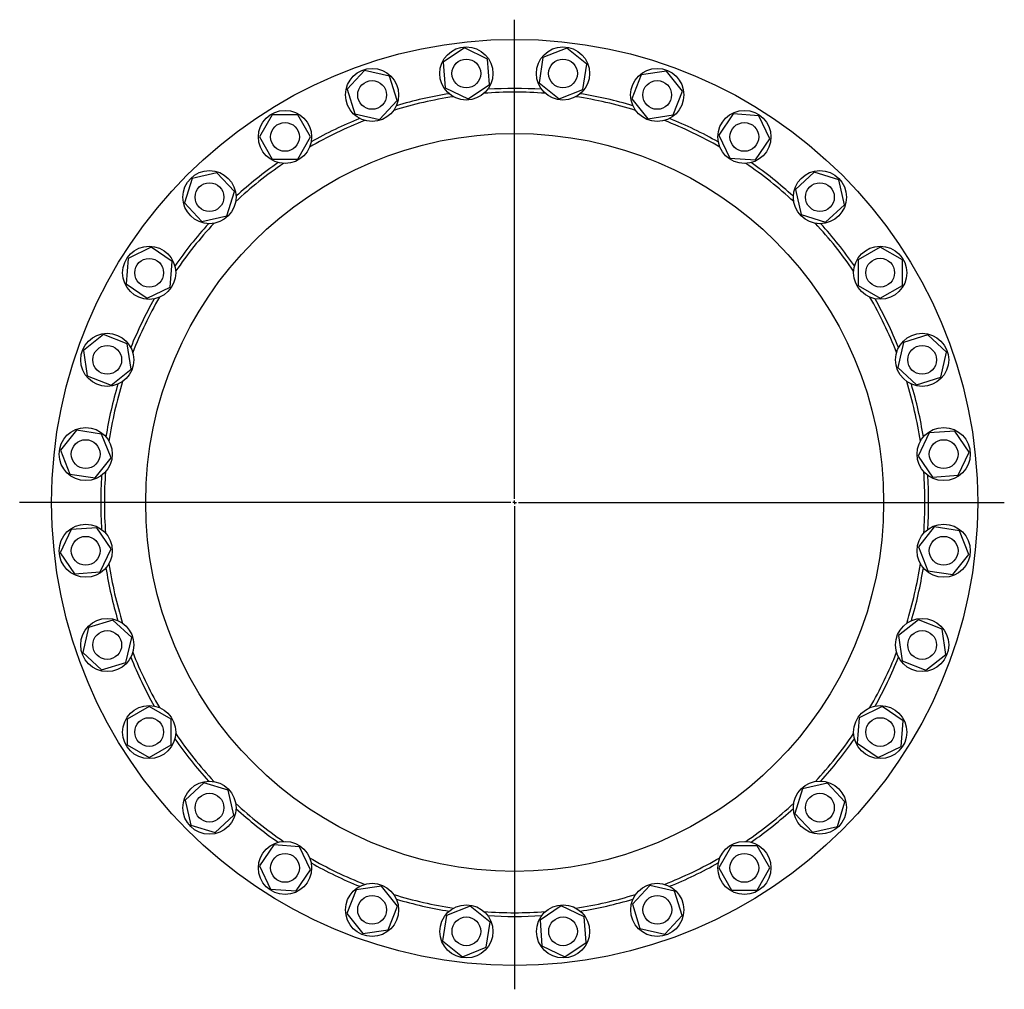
# Model space of a CAD drawing. Header units: millimetres. Extents: x 96 to 2396, y 129 to 2228.
# Tile 2 of 4: x 96 to 1431, y 914 to 2228. Entities that reach past the tile are written whole.
import ezdxf

# ---------------------------------------------------------------- set-up
doc = ezdxf.new("R2010")
doc.units = ezdxf.units.MM
doc.layers.add('FORMAT', color=7, linetype='Continuous')

# ---------------------------------------------------------------- blocks, each defined once
blk = doc.blocks.new('SW_CENTERMARKSYMBOL_0')
at = {"layer": 'FORMAT', "color": 0}
for p, q in [((0, 5), (0, 654.2)), ((-5, 0), (-670.8, 0)), ((0, 0), (-2.5, 0)), ((0, 0), (0, 2.5)), ((0, 0), (0, -2.5)), ((0, 0), (2.5, 0)), ((5, 0), (663.5, 0)), ((0, -5), (0, -659.8))]:
    blk.add_line(p, q, dxfattribs=at)

msp = doc.modelspace()

# ---------------------------------------------------------------- linework, layer by layer
at = {"color": 7, "linetype": 'Continuous', "lineweight": 25}
for p, q in [((699, 2189.4), (670.4, 2169.9)), ((730.3, 2174.3), (699, 2189.4)), ((837.8, 2189.1), (805.5, 2176.4)), ((864.9, 2167.5), (837.8, 2189.1)), ((805.5, 2176.4), (800.4, 2142.2)), ((670.4, 2169.9), (673, 2135.3)), ((732.8, 2139.8), (730.3, 2174.3)), ((859.7, 2133.2), (864.9, 2167.5)), ((563.7, 2158.8), (540.1, 2133.4)), ((597.5, 2151.1), (563.7, 2158.8)), ((607.7, 2118), (597.5, 2151.1)), ((938.7, 2152.8), (926.1, 2120.5)), ((973, 2157.9), (938.7, 2152.8)), ((994.6, 2130.8), (973, 2157.9)), ((673, 2135.3), (704.2, 2120.3)), ((704.2, 2120.3), (732.8, 2139.8)), ((800.4, 2142.2), (827.5, 2120.6)), ((540.1, 2133.4), (550.4, 2100.3)), ((827.5, 2120.6), (859.7, 2133.2)), ((981.9, 2098.6), (994.6, 2130.8)), ((584.1, 2092.6), (607.7, 2118)), ((926.1, 2120.5), (947.7, 2093.4)), ((438.6, 2098.8), (421.3, 2068.8)), ((473.2, 2098.8), (438.6, 2098.8)), ((490.5, 2068.8), (473.2, 2098.8)), ((550.4, 2100.3), (584.1, 2092.6)), ((947.7, 2093.4), (981.9, 2098.6)), ((1063.3, 2100.1), (1043.8, 2071.4)), ((1097.9, 2097.5), (1063.3, 2100.1)), ((1112.9, 2066.3), (1097.9, 2097.5)), ((421.3, 2068.8), (438.6, 2038.8)), ((473.2, 2038.8), (490.5, 2068.8)), ((1043.8, 2071.4), (1058.9, 2040.2)), ((1093.4, 2037.6), (1112.9, 2066.3)), ((438.6, 2038.8), (473.2, 2038.8)), ((1058.9, 2040.2), (1093.4, 2037.6)), ((363.7, 2020.3), (329.9, 2012.5)), ((387.3, 1994.9), (363.7, 2020.3)), ((1173.1, 2020.9), (1147.7, 1997.4)), ((1206.2, 2010.7), (1173.1, 2020.9)), ((329.9, 2012.5), (319.7, 1979.4)), ((1213.9, 1977), (1206.2, 2010.7)), ((377, 1961.8), (387.3, 1994.9)), ((1147.7, 1997.4), (1155.4, 1963.6)), ((319.7, 1979.4), (343.3, 1954)), ((1188.5, 1953.4), (1213.9, 1977)), ((343.3, 1954), (377, 1961.8)), ((1155.4, 1963.6), (1188.5, 1953.4)), ((274.4, 1919.3), (243.2, 1904.2)), ((303, 1899.8), (274.4, 1919.3)), ((1262.5, 1919.4), (1232.5, 1902.1)), ((1292.5, 1902.1), (1262.5, 1919.4)), ((243.2, 1904.2), (240.6, 1869.7)), ((300.4, 1865.2), (303, 1899.8)), ((1232.5, 1902.1), (1232.5, 1867.4)), ((1292.5, 1867.4), (1292.5, 1902.1)), ((240.6, 1869.7), (269.2, 1850.2)), ((269.2, 1850.2), (300.4, 1865.2)), ((1232.5, 1867.4), (1262.5, 1850.1)), ((1262.5, 1850.1), (1292.5, 1867.4)), ((209.8, 1801), (182.7, 1779.4)), ((242.1, 1788.3), (209.8, 1801)), ((247.2, 1754), (242.1, 1788.3)), ((1293.9, 1790.3), (1286.2, 1756.5)), ((1327, 1800.5), (1293.9, 1790.3)), ((1352.4, 1776.9), (1327, 1800.5)), ((182.7, 1779.4), (187.9, 1745.1)), ((1344.7, 1743.2), (1352.4, 1776.9)), ((220.1, 1732.4), (247.2, 1754)), ((1286.2, 1756.5), (1311.6, 1733)), ((187.9, 1745.1), (220.1, 1732.4)), ((1311.6, 1733), (1344.7, 1743.2)), ((173.2, 1671.2), (151.6, 1644.2)), ((207.4, 1666.1), (173.2, 1671.2)), ((1363.5, 1670.2), (1329, 1667.6)), ((1383, 1641.6), (1363.5, 1670.2)), ((220.1, 1633.8), (207.4, 1666.1)), ((1329, 1667.6), (1313.9, 1636.4)), ((151.6, 1644.2), (164.2, 1611.9)), ((1368, 1610.4), (1383, 1641.6)), ((198.5, 1606.7), (220.1, 1633.8)), ((1313.9, 1636.4), (1333.4, 1607.8)), ((164.2, 1611.9), (198.5, 1606.7)), ((1333.4, 1607.8), (1368, 1610.4)), ((166.3, 1536.6), (151.3, 1505.4)), ((200.9, 1539.2), (166.3, 1536.6)), ((220.4, 1510.6), (200.9, 1539.2)), ((1335.8, 1540.3), (1314.2, 1513.2)), ((1370.1, 1535.1), (1335.8, 1540.3)), ((1382.7, 1502.9), (1370.1, 1535.1)), ((205.3, 1479.4), (220.4, 1510.6)), ((1314.2, 1513.2), (1326.9, 1480.9)), ((151.3, 1505.4), (170.8, 1476.8)), ((1361.1, 1475.8), (1382.7, 1502.9)), ((170.8, 1476.8), (205.3, 1479.4)), ((1326.9, 1480.9), (1361.1, 1475.8)), ((1314.2, 1414.6), (1287.1, 1393)), ((1346.4, 1401.9), (1314.2, 1414.6)), ((189.6, 1403.8), (181.9, 1370.1)), ((222.7, 1414), (189.6, 1403.8)), ((248.1, 1390.5), (222.7, 1414)), ((1351.6, 1367.6), (1346.4, 1401.9)), ((240.4, 1356.7), (248.1, 1390.5)), ((1287.1, 1393), (1292.2, 1358.7)), ((181.9, 1370.1), (207.3, 1346.5)), ((1324.5, 1346), (1351.6, 1367.6)), ((207.3, 1346.5), (240.4, 1356.7)), ((1292.2, 1358.7), (1324.5, 1346)), ((271.8, 1296.9), (241.8, 1279.6)), ((301.8, 1279.6), (271.8, 1296.9)), ((1265.1, 1296.8), (1233.9, 1281.8)), ((1293.7, 1277.3), (1265.1, 1296.8)), ((1233.9, 1281.8), (1231.3, 1247.2)), ((241.8, 1279.6), (241.8, 1244.9)), ((301.8, 1244.9), (301.8, 1279.6)), ((1291.1, 1242.8), (1293.7, 1277.3)), ((241.8, 1244.9), (271.8, 1227.6)), ((271.8, 1227.6), (301.8, 1244.9)), ((1231.3, 1247.2), (1259.9, 1227.7)), ((1259.9, 1227.7), (1291.1, 1242.8)), ((345.8, 1193.6), (320.4, 1170)), ((378.9, 1183.4), (345.8, 1193.6)), ((1191, 1193), (1157.3, 1185.2)), ((1214.6, 1167.6), (1191, 1193)), ((386.6, 1149.6), (378.9, 1183.4)), ((1157.3, 1185.2), (1147, 1152.1)), ((320.4, 1170), (328.1, 1136.3)), ((1204.4, 1134.5), (1214.6, 1167.6)), ((361.2, 1126.1), (386.6, 1149.6)), ((1147, 1152.1), (1170.6, 1126.8)), ((328.1, 1136.3), (361.2, 1126.1)), ((1170.6, 1126.8), (1204.4, 1134.5)), ((440.9, 1109.4), (421.4, 1080.8)), ((475.4, 1106.8), (440.9, 1109.4)), ((1061.1, 1108.2), (1043.8, 1078.2)), ((1095.7, 1108.2), (1061.1, 1108.2)), ((1113, 1078.2), (1095.7, 1108.2)), ((490.5, 1075.6), (475.4, 1106.8)), ((421.4, 1080.8), (436.4, 1049.5)), ((471, 1047), (490.5, 1075.6)), ((1043.8, 1078.2), (1061.1, 1048.2)), ((1095.7, 1048.2), (1113, 1078.2)), ((950.2, 1054.4), (926.6, 1029)), ((983.9, 1046.7), (950.2, 1054.4)), ((436.4, 1049.5), (471, 1047)), ((552.3, 1048.4), (539.7, 1016.2)), ((586.6, 1053.6), (552.3, 1048.4)), ((608.2, 1026.5), (586.6, 1053.6)), ((994.1, 1013.6), (983.9, 1046.7)), ((1061.1, 1048.2), (1095.7, 1048.2)), ((926.6, 1029), (936.8, 995.9)), ((539.7, 1016.2), (561.3, 989.1)), ((595.5, 994.2), (608.2, 1026.5)), ((706.8, 1026.4), (674.6, 1013.8)), ((733.9, 1004.8), (706.8, 1026.4)), ((830.1, 1026.7), (801.5, 1007.2)), ((861.3, 1011.7), (830.1, 1026.7)), ((674.6, 1013.8), (669.4, 979.5)), ((728.7, 970.6), (733.9, 1004.8)), ((801.5, 1007.2), (804, 972.7)), ((863.9, 977.2), (861.3, 1011.7)), ((970.6, 988.2), (994.1, 1013.6)), ((561.3, 989.1), (595.5, 994.2)), ((936.8, 995.9), (970.6, 988.2)), ((669.4, 979.5), (696.5, 957.9)), ((835.2, 957.6), (863.9, 977.2)), ((696.5, 957.9), (728.7, 970.6)), ((804, 972.7), (835.2, 957.6))]:
    msp.add_line(p, q, dxfattribs=at)
for centre, radius in [((767.1, 1573.5), 627.5), ((701.6, 2154.8), 36), ((832.6, 2154.8), 36), ((573.9, 2125.7), 36), ((701.6, 2154.8), 19.5), ((832.6, 2154.8), 19.5), ((960.3, 2125.7), 36), ((573.9, 2125.7), 19.5), ((960.3, 2125.7), 19.5), ((455.9, 2068.8), 36), ((1078.4, 2068.8), 36), ((455.9, 2068.8), 19.5), ((1078.4, 2068.8), 19.5), ((767.1, 1573.5), 500), ((353.5, 1987.2), 36), ((1180.8, 1987.2), 36), ((353.5, 1987.2), 19.5), ((1180.8, 1987.2), 19.5), ((271.8, 1884.7), 36), ((1262.5, 1884.8), 36), ((271.8, 1884.7), 19.5), ((1262.5, 1884.8), 19.5), ((215, 1766.7), 36), ((1319.3, 1766.7), 36), ((215, 1766.7), 19.5), ((1319.3, 1766.7), 19.5), ((185.8, 1639), 36), ((1348.5, 1639), 36), ((185.8, 1639), 19.5), ((1348.5, 1639), 19.5), ((185.8, 1508), 36), ((1348.5, 1508), 36), ((185.8, 1508), 19.5), ((1348.5, 1508), 19.5), ((215, 1380.3), 36), ((1319.3, 1380.3), 36), ((215, 1380.3), 19.5), ((1319.3, 1380.3), 19.5), ((271.8, 1262.3), 36), ((1262.5, 1262.3), 36), ((271.8, 1262.3), 19.5), ((1262.5, 1262.3), 19.5), ((353.5, 1159.8), 36), ((1180.8, 1159.9), 36), ((353.5, 1159.8), 19.5), ((1180.8, 1159.9), 19.5), ((455.9, 1078.2), 36), ((1078.4, 1078.2), 36), ((455.9, 1078.2), 19.5), ((1078.4, 1078.2), 19.5), ((573.9, 1021.3), 36), ((960.4, 1021.3), 36), ((573.9, 1021.3), 19.5), ((960.4, 1021.3), 19.5), ((701.7, 992.2), 36), ((832.7, 992.2), 36), ((701.7, 992.2), 19.5), ((832.7, 992.2), 19.5)]:
    msp.add_circle(centre, radius, dxfattribs=at)
for radius, start, end in [(556, 98.5731, 107.1441), (561, 99.1139, 106.6032), (556, 85.7159, 94.2869), (561, 86.2568, 93.7461), (556, 72.8588, 81.4298), (561, 73.3996, 80.8889), (556, 111.4302, 120.0012), (561, 111.9711, 119.4604), (556, 60.0017, 68.5726), (561, 60.5425, 68.0318), (556, 124.2874, 132.8583), (561, 124.8282, 132.3175), (556, 47.1445, 55.7155), (561, 47.6853, 55.1747), (561, 137.6853, 145.1747), (556, 137.1445, 145.7155), (556, 34.2874, 42.8583), (561, 34.8282, 42.3175), (561, 150.5425, 158.0318), (556, 150.0017, 158.5726), (556, 21.4302, 30.0012), (561, 21.9711, 29.4604), (556, 162.8588, 171.4298), (556, 8.5731, 17.1441), (561, 163.3996, 170.8889), (561, 9.1139, 16.6032), (556, 175.7159, 180), (556, 355.7159, 4.2869), (561, 176.2568, 180), (561, 356.2568, 3.7461), (561, 180, 183.7461), (556, 180, 184.2869), (561, 189.1139, 196.6032), (556, 188.5731, 197.1441), (556, 342.8588, 351.4298), (561, 343.3996, 350.8889), (561, 201.9711, 209.4604), (556, 201.4302, 210.0012), (556, 330.0017, 338.5726), (561, 330.5425, 338.0318), (556, 214.2874, 222.8583), (556, 317.1445, 325.7155), (561, 214.8282, 222.3175), (561, 317.6853, 325.1747), (556, 227.1445, 235.7155), (556, 304.2874, 312.8583), (561, 227.6853, 235.1747), (561, 304.8282, 312.3175), (556, 240.0017, 248.5726), (561, 240.5425, 248.0318), (556, 291.4302, 300.0012), (561, 291.9711, 299.4604), (556, 252.8588, 261.4298), (556, 278.5731, 287.1441), (561, 253.3996, 260.8889), (561, 279.1139, 286.6032), (556, 265.7159, 274.2869), (561, 266.2568, 273.7461)]:
    msp.add_arc((767.1, 1573.5), radius, start, end, dxfattribs=at)

# ---------------------------------------------------------------- block references
at = {"layer": 'FORMAT'}
msp.add_blockref('SW_CENTERMARKSYMBOL_0', (767.1, 1573.5), dxfattribs=at)

doc.saveas('drawing.dxf')
